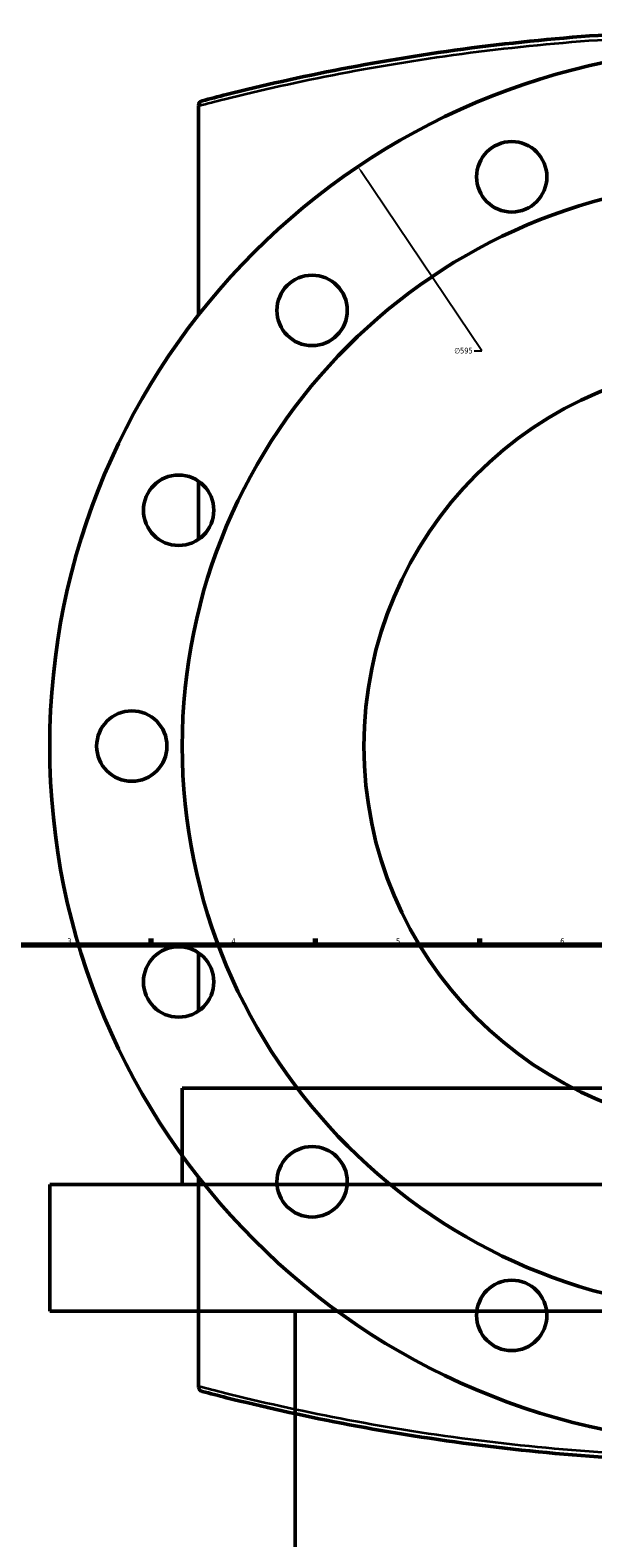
# Model space of a CAD drawing. Header units: millimetres. Extents: x -674 to 1228, y -345 to 992.
# Tile 9 of 12: x 159 to 399, y 321 to 964. Entities that reach past the tile are written whole.
import ezdxf

# ---------------------------------------------------------------- set-up
doc = ezdxf.new("R2010")
doc.units = ezdxf.units.MM
for name, color, linetype, lineweight in [('Border (ANSI)', 7, 'Continuous', 70), ('Dimension (ANSI)', 7, 'Continuous', 25), ('Visible (ANSI)', 7, 'Continuous', 50), ('Visible Narrow (ANSI)', 7, 'Continuous', 35)]:
    doc.layers.add(name, color=color, linetype=linetype, lineweight=lineweight)
doc.styles.add('Note Text (ANSI)', font='tahoma.ttf')
doc.dimstyles.new('Default - mm (ANSI)', dxfattribs={"dimtxt": 2.4, "dimasz": 2.5, "dimexe": 3.175, "dimexo": 1.6002, "dimgap": 0.8, "dimtad": 0, "dimtoh": 1, "dimdec": 0, "dimrnd": 1e-08, "dimzin": 4, "dimdsep": 46, "dimtxsty": 'Note Text (ANSI)', "dimcen": 0.09, "dimdle": 10, "dimclrd": 256, "dimclre": 256, "dimclrt": 5, "dimadec": 1, "dimazin": 1, "dimtfac": 1.27, "dimtofl": 0, "dimtmove": 0, "dimatfit": 3, "dimfxl": 1, "dimtolj": 1, "dimtzin": 4, "dimlwd": -1, "dimlwe": -1, "dimarcsym": 0})

# ---------------------------------------------------------------- blocks, each defined once
blk = doc.blocks.new('Borders Default Border')
at = {"layer": 'Border (ANSI)'}
for p, q in [((210.25, 574), (210.25, 576.8)), ((280.33, 574), (280.33, 576.8)), ((350.42, 574), (350.42, 576.8))]:
    blk.add_line(p, q, dxfattribs=at)
at = {"layer": 'Border (ANSI)', "flags": 128}
blk.add_lwpolyline([(20, 20), (20, 574), (821, 574), (821, 20), (20, 20)], dxfattribs=at)
at = {"layer": 'Border (ANSI)', "color": 5, "true_color": 0x0000ff, "char_height": 2.4, "attachment_point": 7, "style": 'Note Text (ANSI)'}
for s, insert in [('3', (174.46, 574.35)), ('4', (244.45, 574.4)), ('5', (314.67, 574.35)), ('6', (384.69, 574.35))]:
    blk.add_mtext(s, dxfattribs=dict(at, insert=insert))
blk = doc.blocks.new('*D8')
at = {"layer": 'Defpoints', "color": 0, "transparency": 16777216}
for p in [(298.45, 905.57), (630.52, 411.86)]:
    blk.add_point(p, dxfattribs=at)
at = {"layer": 'Dimension (ANSI)', "transparency": 16777216}
for p, q in [((351.23, 827.1), (299.84, 903.49)), ((348.03, 827.1), (351.23, 827.1))]:
    blk.add_line(p, q, dxfattribs=at)
blk.add_solid([(300.19, 903.73), (299.49, 903.26), (298.45, 905.57)], dxfattribs=at)
at = {"layer": 'Dimension (ANSI)', "color": 5, "transparency": 16777216, "insert": (339.53, 828.39), "char_height": 2.4, "attachment_point": 1, "style": 'Note Text (ANSI)'}
blk.add_mtext('\\A1;∅595', dxfattribs=at)

msp = doc.modelspace()

# ---------------------------------------------------------------- linework, layer by layer
at = {"layer": 'Visible (ANSI)'}
for p, q in [((230.48, 931.67), (230.48, 931.52)), ((230.48, 842.43), (230.48, 931.52)), ((230.48, 746.82), (230.48, 771.51)), ((230.48, 545.91), (230.48, 570.61)), ((705.48, 512.97), (223.48, 512.97)), ((223.48, 471.97), (223.48, 512.97)), ((761.98, 471.97), (166.98, 471.97)), ((166.98, 417.97), (166.98, 471.97)), ((230.48, 385.91), (230.48, 475)), ((761.98, 417.97), (166.98, 417.97)), ((271.68, 185.79), (271.68, 417.97)), ((230.48, 385.91), (230.48, 385.75))]:
    msp.add_line(p, q, dxfattribs=at)
for centre, radius in [((464.48, 658.71), 297.5), ((364.03, 901.23), 15), ((464.48, 658.71), 241), ((278.87, 844.33), 15), ((464.48, 658.71), 163.5), ((221.96, 759.17), 15), ((201.98, 658.71), 15), ((221.96, 558.26), 15), ((278.87, 473.1), 15), ((364.03, 416.19), 15)]:
    msp.add_circle(centre, radius, dxfattribs=at)
for points, knots in [([(696.99, 933.61), (693.58, 934.5), (690.1, 935.4), (671.41, 940.09), (654.97, 943.8), (619.94, 950.56), (601.35, 953.61), (563.39, 958.53), (544.06, 960.45), (504.65, 963.04), (484.56, 963.71), (464.48, 963.71), (444.4, 963.71), (424.32, 963.04), (384.91, 960.45), (365.58, 958.53), (327.61, 953.61), (309.03, 950.56), (274, 943.8), (257.55, 940.09), (238.87, 935.4), (235.38, 934.5), (231.97, 933.61)], [8.873941, 8.873941, 8.873941, 8.873941, 10.341936, 10.341936, 16.589447, 16.589447, 22.836962, 22.836962, 28.848152, 28.848152, 34.859347, 34.859347, 34.859347, 40.870543, 40.870543, 46.881733, 46.881733, 53.129246, 53.129246, 59.376755, 59.376755, 60.844781, 60.844781, 60.844781, 60.844781]), ([(230.48, 931.67), (230.48, 931.92), (230.53, 932.16), (230.7, 932.62), (230.84, 932.84), (231.14, 933.17), (231.29, 933.29), (231.61, 933.48), (231.79, 933.56), (231.97, 933.61), (231.97, 933.61), (231.97, 933.61)], [-0.2763668, -0.2763668, -0.2763668, -0.2763668, -0.2021394, -0.2021394, -0.1222657, -0.1222657, -0.0614865, -0.0614865, 0, 0, 0.0006877, 0.0006877, 0.0006877, 0.0006877]), ([(231.97, 383.82), (231.97, 383.82), (231.97, 383.82), (231.79, 383.87), (231.61, 383.94), (231.29, 384.14), (231.14, 384.26), (230.84, 384.58), (230.7, 384.8), (230.53, 385.27), (230.48, 385.51), (230.48, 385.75)], [-0.2763495, -0.2763495, -0.2763495, -0.2763495, -0.2756636, -0.2756636, -0.2143336, -0.2143336, -0.153709, -0.153709, -0.0740386, -0.0740386, 0, 0, 0, 0]), ([(231.97, 383.82), (235.38, 382.92), (238.87, 382.02), (257.56, 377.34), (274, 373.63), (309.03, 366.87), (327.61, 363.82), (365.58, 358.89), (384.91, 356.97), (424.32, 354.38), (444.4, 353.71), (464.48, 353.71), (484.56, 353.71), (504.64, 354.38), (544.06, 356.97), (563.39, 358.89), (601.35, 363.82), (619.93, 366.87), (654.96, 373.63), (671.41, 377.34), (690.1, 382.02), (693.58, 382.92), (696.99, 383.82)], [6.06006, 6.06006, 6.06006, 6.06006, 7.528717, 7.528717, 13.775981, 13.775981, 20.023249, 20.023249, 26.034355, 26.034355, 32.045466, 32.045466, 32.045466, 38.056577, 38.056577, 44.067683, 44.067683, 50.314952, 50.314952, 56.562215, 56.562215, 58.030901, 58.030901, 58.030901, 58.030901])]:
    msp.add_open_spline(points, degree=3, knots=knots, dxfattribs=at)
at = {"layer": 'Visible Narrow (ANSI)'}
for points, knots in [([(230.48, 931.52), (234.09, 932.47), (237.78, 933.41), (256.75, 938.14), (273.26, 941.84), (308.42, 948.59), (327.08, 951.63), (365.19, 956.55), (384.6, 958.46), (424.16, 961.04), (444.32, 961.71), (464.48, 961.71), (484.64, 961.71), (504.8, 961.04), (544.37, 958.46), (563.77, 956.55), (601.89, 951.63), (620.54, 948.59), (655.71, 941.84), (672.22, 938.14), (690.98, 933.46), (694.48, 932.57), (697.9, 931.67)], [-60.928603, -60.928603, -60.928603, -60.928603, -59.376755, -59.376755, -53.129246, -53.129246, -46.881733, -46.881733, -40.870543, -40.870543, -34.859347, -34.859347, -34.859347, -28.848152, -28.848152, -22.836962, -22.836962, -16.589447, -16.589447, -10.341936, -10.341936, -8.873941, -8.873941, -8.873941, -8.873941]), ([(697.9, 385.75), (694.47, 384.86), (690.98, 383.96), (672.21, 379.29), (655.7, 375.58), (620.54, 368.84), (601.88, 365.8), (563.77, 360.88), (544.37, 358.97), (504.8, 356.38), (484.64, 355.71), (464.48, 355.71), (444.32, 355.71), (424.17, 356.38), (384.6, 358.97), (365.2, 360.88), (327.08, 365.8), (308.43, 368.84), (273.26, 375.58), (256.75, 379.29), (237.79, 384.01), (234.09, 384.96), (230.48, 385.91)], [-58.030901, -58.030901, -58.030901, -58.030901, -56.562215, -56.562215, -50.314952, -50.314952, -44.067683, -44.067683, -38.056577, -38.056577, -32.045466, -32.045466, -32.045466, -26.034355, -26.034355, -20.023249, -20.023249, -13.775981, -13.775981, -7.528717, -7.528717, -5.976238, -5.976238, -5.976238, -5.976238])]:
    msp.add_open_spline(points, degree=3, knots=knots, dxfattribs=at)

# ---------------------------------------------------------------- block references
msp.add_blockref('Borders Default Border', (0, 0))

# ---------------------------------------------------------------- dimensions: what is measured, and where the dimension line sits
at = {"layer": 'Dimension (ANSI)'}
dim = msp.add_diameter_dim_2p(p1=(630.52, 411.86), p2=(298.45, 905.57), dimstyle='Default - mm (ANSI)', override={"dimgap": 0.8, "dimtih": 1, "dimdec": 0, "dimlfac": 1, "dimtol": 0, "dimlim": 0, "dimtp": 0, "dimtm": 0, "dimtdec": 2}, dxfattribs=at)
dim.commit()
dim.dimension.update_dxf_attribs({"geometry": '*D8', "text_midpoint": (343.38, 827.1), "dimtype": 163})

doc.saveas('drawing.dxf')
